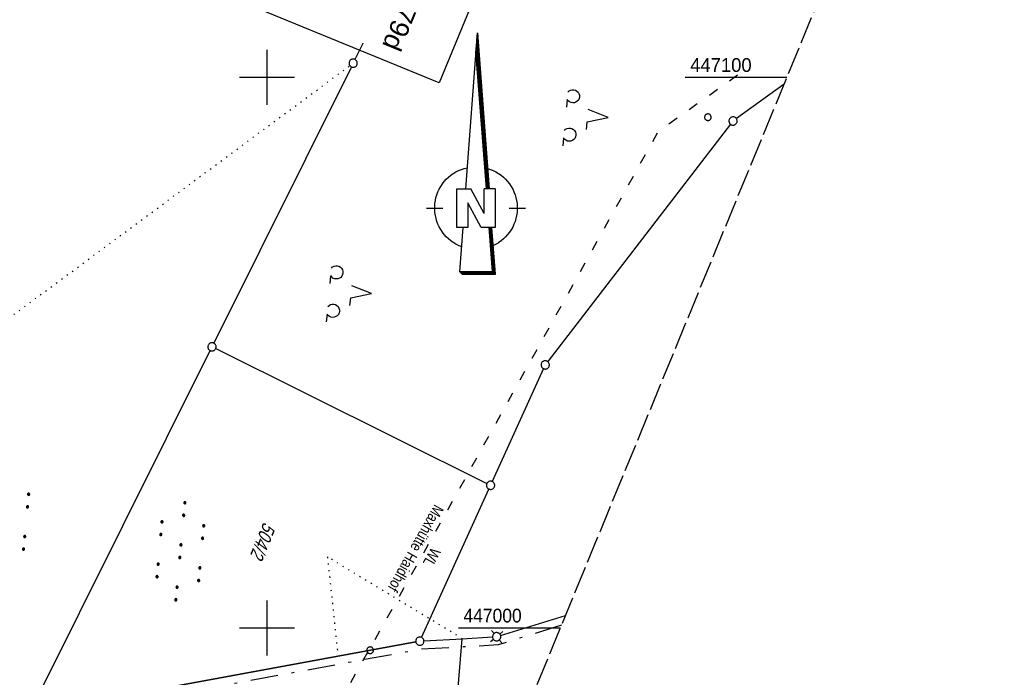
# Model space of a CAD drawing. Extents: x 507875 to 508634, y 446340 to 447363.
# Tile 68 of 70: x 508455 to 508634, y 446991 to 447110. Entities that reach past the tile are written whole.
import ezdxf

# ---------------------------------------------------------------- set-up
doc = ezdxf.new("R2010")
doc.units = 0
doc.header["$LTSCALE"] = 10
doc.header["$MEASUREMENT"] = 0
for name, pattern in [('ACAD_ISO03W100', [30, 12, -18]), ('AUSGEZOGEN', [0]), ('LT00', [0]), ('LT08', [0.42, 0.2, -0.1, 0.02, -0.1]), ('LT14', [0.6, 0.5, -0.1]), ('PUNKTX2_STR', [0.6, 0.1, -0.5])]:
    doc.linetypes.add(name, pattern=pattern)
doc.layers.get('0').update_dxf_attribs({"linetype": 'LT00'})
doc.layers.add('-BLATT_127-RAND', color=7, linetype='LT14', plot=False)
for name, color, linetype in [('1401', 7, 'Continuous'), ('BW_TEXT_B', 20, 'AUSGEZOGEN'), ('DFK_FLUR_NR', 250, 'LT00'), ('DFK_GZPKT', 250, 'LT00'), ('DFK_KATASTER', 250, 'LT00'), ('DFK_NUTZUNG', 250, 'LT00'), ('DFK_NUTZUNGSGRENZE', 70, 'PUNKTX2_STR'), ('DFK_VERMPKT', 252, 'LT00'), ('GEMEINDEGRENZE', 3, 'LT08'), ('V127_RASTER', 250, 'LT00'), ('WASSERLTG', 130, 'ACAD_ISO03W100'), ('WASSERLTG_TEXT', 130, 'Continuous')]:
    doc.layers.add(name, color=color, linetype=linetype)
doc.styles.add('Beschrift', font='ARIAL.TTF')
doc.styles.get("Standard").update_dxf_attribs({"font": 'ARIAL.TTF'})
doc.styles.add('Versorgungsltg', font='ARIAL.TTF', dxfattribs={"width": 0.8, "height": 2})

# ---------------------------------------------------------------- blocks, each defined once
blk = doc.blocks.new('SYMB7010')
at = {"color": 0, "linetype": 'ByBlock'}
for points in [[(-0.031408, 0.499213), (-0.093728, 0.49134), (-0.15457, 0.475719), (-0.212975, 0.452595), (-0.268021, 0.422333), (-0.31884, 0.385411), (-0.36463, 0.342411), (-0.40467, 0.29401), (-0.438329, 0.240973), (-0.465074, 0.184136), (-0.484486, 0.124395), (-0.496256, 0.062692), (-0.5002, 0)], [(-0.5002, 0), (-0.496256, -0.062692), (-0.484486, -0.124395), (-0.465075, -0.184136), (-0.438329, -0.240973), (-0.404671, -0.29401), (-0.36463, -0.342411), (-0.31884, -0.385411), (-0.268021, -0.422333), (-0.212975, -0.452595), (-0.154571, -0.475719), (-0.093728, -0.49134), (-0.031408, -0.499213), (0.031408, -0.499213)], [(0.5002, 0), (0.496256, 0.062692), (0.484485, 0.124395), (0.465074, 0.184136), (0.438329, 0.240973), (0.40467, 0.29401), (0.36463, 0.342411), (0.31884, 0.385411), (0.268021, 0.422333), (0.212975, 0.452595), (0.15457, 0.475719), (0.093728, 0.49134), (0.031408, 0.499213), (-0.031408, 0.499213)], [(0.031408, -0.499213), (0.093728, -0.491341), (0.15457, -0.475719), (0.212975, -0.452595), (0.268021, -0.422333), (0.31884, -0.385411), (0.36463, -0.342411), (0.404671, -0.294011), (0.438329, -0.240974), (0.465075, -0.184136), (0.484486, -0.124395), (0.496256, -0.062692), (0.500201, 0)]]:
    blk.add_lwpolyline(points, dxfattribs=at)
blk = doc.blocks.new('SYMB7030')
at = {"color": 0, "linetype": 'ByBlock'}
for p, q in [((-0.353695, 0.353695), (-0.697, 0.697)), ((0.353695, 0.353695), (0.697, 0.697)), ((-0.353695, -0.353695), (-0.697, -0.697)), ((0.353695, -0.353695), (0.697, -0.697))]:
    blk.add_line(p, q, dxfattribs=at)
for points in [[(-0.031408, 0.499213), (-0.093728, 0.49134), (-0.15457, 0.475719), (-0.212975, 0.452595), (-0.268021, 0.422333), (-0.31884, 0.385411), (-0.36463, 0.342411), (-0.40467, 0.29401), (-0.438329, 0.240973), (-0.465074, 0.184136), (-0.484486, 0.124395), (-0.496256, 0.062692), (-0.5002, 0)], [(-0.5002, 0), (-0.496256, -0.062692), (-0.484486, -0.124395), (-0.465074, -0.184136), (-0.438329, -0.240973), (-0.404671, -0.29401), (-0.36463, -0.342411), (-0.31884, -0.385411), (-0.268021, -0.422333), (-0.212975, -0.452595), (-0.15457, -0.475719), (-0.093728, -0.49134), (-0.031408, -0.499213), (0.031408, -0.499213), (0.093728, -0.49134), (0.15457, -0.475719), (0.212975, -0.452595), (0.268021, -0.422333), (0.31884, -0.385411), (0.36463, -0.342411), (0.404671, -0.29401), (0.438329, -0.240973), (0.465075, -0.184136), (0.484486, -0.124395), (0.496256, -0.062692), (0.500201, 0)], [(0.5002, 0), (0.496256, 0.062692), (0.484485, 0.124395), (0.465074, 0.184136), (0.438329, 0.240973), (0.40467, 0.29401), (0.36463, 0.34241), (0.31884, 0.385411), (0.268021, 0.422333), (0.212975, 0.452595), (0.15457, 0.475719), (0.093728, 0.49134), (0.031408, 0.499213), (-0.031408, 0.499213)]]:
    blk.add_lwpolyline(points, dxfattribs=at)
blk = doc.blocks.new('SYMB7110')
at = {"color": 0, "linetype": 'ByBlock'}
for p, q in [((-0.515, 0.392919), (-0.515, 0.367081)), ((-0.51, 0.362895), (-0.51, 0.397105)), ((-0.505, 0.399164), (-0.505, 0.360836)), ((-0.5, 0.360204), (-0.5, 0.399796)), ((-0.495, 0.399164), (-0.495, 0.360836)), ((-0.49, 0.362895), (-0.49, 0.397105)), ((-0.485, 0.392919), (-0.485, 0.367081)), ((-0.48, 0.379874), (-0.48, 0.380145)), ((-0.285, 0.392919), (-0.285, 0.367081)), ((-0.28, 0.362895), (-0.28, 0.397105)), ((-0.275, 0.399164), (-0.275, 0.360836)), ((-0.27, 0.360204), (-0.27, 0.399796)), ((-0.265, 0.399164), (-0.265, 0.360836)), ((-0.26, 0.362895), (-0.26, 0.397105)), ((-0.255, 0.392919), (-0.255, 0.367081)), ((-0.25, 0.379874), (-0.25, 0.380146)), ((0.255, 0.392919), (0.255, 0.367081)), ((0.26, 0.362895), (0.26, 0.397105)), ((0.265, 0.399164), (0.265, 0.360836)), ((0.27, 0.360204), (0.27, 0.399796)), ((0.275, 0.399164), (0.275, 0.360836)), ((0.28, 0.362895), (0.28, 0.397105)), ((0.285, 0.392919), (0.285, 0.367081)), ((0.29, 0.379874), (0.29, 0.380145)), ((0.485, 0.392919), (0.485, 0.367081)), ((0.49, 0.362895), (0.49, 0.397105)), ((0.495, 0.399164), (0.495, 0.360836)), ((0.5, 0.360204), (0.5, 0.399796)), ((0.505, 0.399164), (0.505, 0.360836)), ((0.51, 0.362895), (0.51, 0.397105)), ((0.515, 0.392919), (0.515, 0.367081)), ((0.52, 0.379874), (0.52, 0.380146)), ((-0.9, 0.012919), (-0.9, -0.012919)), ((-0.895, -0.017106), (-0.895, 0.017105)), ((-0.89, 0.019164), (-0.89, -0.019164)), ((-0.885, -0.019797), (-0.885, 0.019796)), ((-0.88, 0.019164), (-0.88, -0.019164)), ((-0.875, -0.017106), (-0.875, 0.017105)), ((-0.87, 0.012919), (-0.87, -0.012919)), ((-0.865, -0.000126), (-0.865, 0.000145)), ((-0.67, 0.012919), (-0.67, -0.012919)), ((-0.665, -0.017106), (-0.665, 0.017105)), ((-0.66, 0.019164), (-0.66, -0.019164)), ((-0.655, -0.019797), (-0.655, 0.019796)), ((-0.65, 0.019164), (-0.65, -0.019164)), ((-0.645, -0.017106), (-0.645, 0.017105)), ((-0.64, 0.012919), (-0.64, -0.012919)), ((-0.635, -0.000126), (-0.635, 0.000145)), ((-0.13, 0.012919), (-0.13, -0.012919)), ((-0.125, -0.017105), (-0.125, 0.017105)), ((-0.12, 0.019164), (-0.12, -0.019164)), ((-0.115, -0.019796), (-0.115, 0.019796)), ((-0.11, 0.019164), (-0.11, -0.019164)), ((-0.105, -0.017105), (-0.105, 0.017105)), ((-0.1, 0.012919), (-0.1, -0.012919)), ((-0.095, -0.000126), (-0.095, 0.000146)), ((0.1, 0.012919), (0.1, -0.012919)), ((0.105, -0.017105), (0.105, 0.017105)), ((0.11, 0.019164), (0.11, -0.019164)), ((0.115, -0.019796), (0.115, 0.019796)), ((0.12, 0.019164), (0.12, -0.019164)), ((0.125, -0.017105), (0.125, 0.017105)), ((0.13, 0.012919), (0.13, -0.012919)), ((0.135, -0.000126), (0.135, 0.000146)), ((0.64, 0.012919), (0.64, -0.012919)), ((0.645, -0.017105), (0.645, 0.017105)), ((0.65, 0.019164), (0.65, -0.019164)), ((0.655, -0.019796), (0.655, 0.019796)), ((0.66, 0.019164), (0.66, -0.019164)), ((0.665, -0.017105), (0.665, 0.017105)), ((0.67, 0.012919), (0.67, -0.012919)), ((0.675, -0.000126), (0.675, 0.000146)), ((0.87, 0.012919), (0.87, -0.012919)), ((0.875, -0.017105), (0.875, 0.017105)), ((0.88, 0.019164), (0.88, -0.019164)), ((0.885, -0.019796), (0.885, 0.019796)), ((0.89, 0.019164), (0.89, -0.019164)), ((0.895, -0.017105), (0.895, 0.017105)), ((0.9, 0.012919), (0.9, -0.012919)), ((0.905, -0.000126), (0.905, 0.000146)), ((-0.515, -0.367081), (-0.515, -0.392919)), ((-0.51, -0.397105), (-0.51, -0.362895)), ((-0.505, -0.360836), (-0.505, -0.399164)), ((-0.5, -0.399796), (-0.5, -0.360204)), ((-0.495, -0.360836), (-0.495, -0.399164)), ((-0.49, -0.397106), (-0.49, -0.362895)), ((-0.485, -0.367081), (-0.485, -0.392919)), ((-0.48, -0.380126), (-0.48, -0.379855)), ((-0.285, -0.367081), (-0.285, -0.392919)), ((-0.28, -0.397105), (-0.28, -0.362895)), ((-0.275, -0.360836), (-0.275, -0.399164)), ((-0.27, -0.399796), (-0.27, -0.360204)), ((-0.265, -0.360836), (-0.265, -0.399164)), ((-0.26, -0.397105), (-0.26, -0.362895)), ((-0.255, -0.367081), (-0.255, -0.392919)), ((-0.25, -0.380126), (-0.25, -0.379855)), ((0.255, -0.367081), (0.255, -0.392919)), ((0.26, -0.397105), (0.26, -0.362895)), ((0.265, -0.360836), (0.265, -0.399164)), ((0.27, -0.399796), (0.27, -0.360204)), ((0.275, -0.360836), (0.275, -0.399164)), ((0.28, -0.397105), (0.28, -0.362895)), ((0.285, -0.367081), (0.285, -0.392919)), ((0.29, -0.380126), (0.29, -0.379855)), ((0.485, -0.367081), (0.485, -0.392919)), ((0.49, -0.397105), (0.49, -0.362895)), ((0.495, -0.360836), (0.495, -0.399164)), ((0.5, -0.399796), (0.5, -0.360204)), ((0.505, -0.360836), (0.505, -0.399164)), ((0.51, -0.397105), (0.51, -0.362895)), ((0.515, -0.367081), (0.515, -0.392919)), ((0.52, -0.380126), (0.52, -0.379855))]:
    blk.add_line(p, q, dxfattribs=at)
for points in [[(-0.48, 0.38), (-0.481981, 0.388678), (-0.48753, 0.395637), (-0.49555, 0.399499), (-0.50445, 0.399499), (-0.51247, 0.395637), (-0.518019, 0.388678), (-0.52, 0.38), (-0.518019, 0.371322), (-0.51247, 0.364363), (-0.50445, 0.360501), (-0.49555, 0.360501), (-0.48753, 0.364363), (-0.481981, 0.371322), (-0.48, 0.38)], [(-0.25, 0.38), (-0.251981, 0.388678), (-0.25753, 0.395637), (-0.26555, 0.399499), (-0.27445, 0.399499), (-0.28247, 0.395637), (-0.288019, 0.388678), (-0.29, 0.38), (-0.288019, 0.371322), (-0.28247, 0.364363), (-0.27445, 0.360501), (-0.26555, 0.360501), (-0.25753, 0.364363), (-0.251981, 0.371322), (-0.25, 0.38)], [(0.29, 0.38), (0.288019, 0.388678), (0.28247, 0.395637), (0.27445, 0.399499), (0.26555, 0.399499), (0.25753, 0.395637), (0.251981, 0.388678), (0.25, 0.38), (0.251981, 0.371322), (0.25753, 0.364363), (0.26555, 0.360501), (0.27445, 0.360501), (0.28247, 0.364363), (0.288019, 0.371322), (0.29, 0.38)], [(0.52, 0.38), (0.518019, 0.388678), (0.51247, 0.395637), (0.50445, 0.399499), (0.495549, 0.399499), (0.48753, 0.395637), (0.481981, 0.388678), (0.48, 0.38), (0.481981, 0.371322), (0.48753, 0.364363), (0.495549, 0.360501), (0.50445, 0.360501), (0.51247, 0.364363), (0.518019, 0.371322), (0.52, 0.38)], [(-0.865, 0), (-0.866981, 0.008678), (-0.87253, 0.015637), (-0.88055, 0.019498), (-0.88945, 0.019498), (-0.89747, 0.015637), (-0.903019, 0.008678), (-0.905, 0)], [(-0.905, 0), (-0.903019, -0.008678), (-0.89747, -0.015637), (-0.88945, -0.019499), (-0.88055, -0.019499), (-0.87253, -0.015637), (-0.866981, -0.008678), (-0.865, 0)], [(-0.635, 0), (-0.636981, 0.008678), (-0.64253, 0.015637), (-0.65055, 0.019498), (-0.65945, 0.019498), (-0.66747, 0.015637), (-0.673019, 0.008678), (-0.675, 0)], [(-0.675, 0), (-0.673019, -0.008678), (-0.66747, -0.015637), (-0.65945, -0.019499), (-0.65055, -0.019499), (-0.64253, -0.015637), (-0.636981, -0.008678), (-0.635, 0)], [(-0.095, 0), (-0.096981, 0.008678), (-0.10253, 0.015637), (-0.11055, 0.019499), (-0.11945, 0.019499), (-0.12747, 0.015637), (-0.133019, 0.008678), (-0.135, 0)], [(-0.135, 0), (-0.133019, -0.008678), (-0.12747, -0.015637), (-0.11945, -0.019499), (-0.11055, -0.019499), (-0.10253, -0.015637), (-0.096981, -0.008678), (-0.095, 0)], [(0.135, 0), (0.133019, 0.008678), (0.12747, 0.015637), (0.11945, 0.019499), (0.11055, 0.019499), (0.10253, 0.015637), (0.096981, 0.008678), (0.095, 0)], [(0.095, 0), (0.096981, -0.008678), (0.10253, -0.015637), (0.11055, -0.019499), (0.11945, -0.019499), (0.12747, -0.015637), (0.133019, -0.008678), (0.135, 0)], [(0.675, 0), (0.673019, 0.008678), (0.66747, 0.015637), (0.65945, 0.019499), (0.65055, 0.019499), (0.64253, 0.015637), (0.636981, 0.008678), (0.635, 0)], [(0.635, 0), (0.636981, -0.008678), (0.64253, -0.015637), (0.65055, -0.019499), (0.65945, -0.019499), (0.66747, -0.015637), (0.673019, -0.008678), (0.675, 0)], [(0.905, 0), (0.903019, 0.008678), (0.89747, 0.015637), (0.88945, 0.019499), (0.88055, 0.019499), (0.87253, 0.015637), (0.866981, 0.008678), (0.865, 0)], [(0.865, 0), (0.866981, -0.008678), (0.87253, -0.015637), (0.88055, -0.019499), (0.88945, -0.019499), (0.89747, -0.015637), (0.903019, -0.008678), (0.905, 0)], [(-0.48, -0.38), (-0.481981, -0.371322), (-0.48753, -0.364363), (-0.49555, -0.360501), (-0.50445, -0.360501), (-0.51247, -0.364363), (-0.518019, -0.371322), (-0.52, -0.38), (-0.518019, -0.388678), (-0.51247, -0.395637), (-0.50445, -0.399499), (-0.49555, -0.399499), (-0.48753, -0.395637), (-0.481981, -0.388678), (-0.48, -0.38)], [(-0.25, -0.38), (-0.251981, -0.371322), (-0.25753, -0.364363), (-0.26555, -0.360501), (-0.27445, -0.360501), (-0.28247, -0.364363), (-0.288019, -0.371322), (-0.29, -0.38), (-0.288019, -0.388678), (-0.28247, -0.395637), (-0.27445, -0.399499), (-0.26555, -0.399499), (-0.25753, -0.395637), (-0.251981, -0.388678), (-0.25, -0.38)], [(0.29, -0.38), (0.288019, -0.371322), (0.28247, -0.364363), (0.27445, -0.360501), (0.26555, -0.360501), (0.25753, -0.364363), (0.251981, -0.371322), (0.25, -0.38), (0.251981, -0.388678), (0.25753, -0.395637), (0.26555, -0.399499), (0.27445, -0.399499), (0.28247, -0.395637), (0.288019, -0.388678), (0.29, -0.38)], [(0.52, -0.38), (0.518019, -0.371322), (0.51247, -0.364363), (0.50445, -0.360501), (0.495549, -0.360501), (0.48753, -0.364363), (0.481981, -0.371322), (0.48, -0.38), (0.481981, -0.388678), (0.48753, -0.395637), (0.495549, -0.399499), (0.50445, -0.399499), (0.51247, -0.395637), (0.518019, -0.388678), (0.52, -0.38)]]:
    blk.add_lwpolyline(points, dxfattribs=at)
blk = doc.blocks.new('SYMB7201')
at = {"color": 0, "linetype": 'ByBlock'}
for p, q in [((0, 0.385), (-0.11, 0.015)), ((-0.255, -0.385), (-0.115, -0.385)), ((0.445, -0.385), (0.585, -0.385))]:
    blk.add_line(p, q, dxfattribs=at)
for points in [[(0.25, 0.015), (0.11, 0.015), (0, 0.385)], [(-0.393816, -0.383308), (-0.416239, -0.362945), (-0.432849, -0.337617), (-0.442589, -0.308936), (-0.444836, -0.27873), (-0.439449, -0.248923), (-0.426769, -0.221415), (-0.407606, -0.197958), (-0.38318, -0.180047), (-0.355047, -0.168823), (-0.325, -0.165), (-0.294953, -0.168823), (-0.26682, -0.180047), (-0.242394, -0.197959), (-0.223231, -0.221415), (-0.210551, -0.248923), (-0.205164, -0.27873), (-0.207411, -0.308936), (-0.21715, -0.337617), (-0.233761, -0.362945), (-0.256184, -0.383308)], [(0.306185, -0.383308), (0.283761, -0.362945), (0.267151, -0.337617), (0.257411, -0.308936), (0.255164, -0.27873), (0.260552, -0.248923), (0.273231, -0.221415), (0.292394, -0.197958), (0.31682, -0.180047), (0.344953, -0.168823), (0.375, -0.165), (0.405047, -0.168823), (0.43318, -0.180047), (0.457606, -0.197959), (0.476769, -0.221415), (0.489449, -0.248923), (0.494836, -0.27873), (0.492589, -0.308936), (0.48285, -0.337617), (0.466239, -0.362945), (0.443816, -0.383308)]]:
    blk.add_lwpolyline(points, dxfattribs=at)
blk = doc.blocks.new('SYMB1401')
at = {"layer": '1401'}
for p, q in [((-2.1, -28.35), (0, 0)), ((0, 0), (2.15, -28.35)), ((1.9, -28.35), (-0.12, -1.68)), ((1.95, -28.35), (-0.1, -1.34)), ((2, -28.35), (-0.07, -1.01)), ((2.05, -28.35), (-0.05, -0.67)), ((2.1, -28.35), (-0.02, -0.34)), ((1.65, -28.35), (-0.25, -3.35)), ((1.7, -28.35), (-0.22, -3.01)), ((1.75, -28.35), (-0.2, -2.68)), ((1.8, -28.35), (-0.17, -2.34)), ((1.85, -28.35), (-0.15, -2.01)), ((-3.75, -35.35), (-3.75, -28.35)), ((-3.75, -28.35), (-1.2, -28.35)), ((1.25, -32.8), (-1.2, -28.35)), ((1.25, -32.8), (1.25, -28.35)), ((3.25, -28.35), (1.25, -28.35)), ((3.25, -28.35), (3.25, -35.35)), ((-9.25, -31.85), (-6.25, -31.85)), ((0.7, -35.35), (-1.75, -30.9)), ((-1.75, -30.9), (-1.75, -35.35)), ((5.75, -31.85), (8.75, -31.85)), ((-1.75, -35.35), (-3.75, -35.35)), ((-2.65, -35.35), (-3.25, -43.35)), ((3.25, -35.35), (0.7, -35.35)), ((2.75, -43.35), (2.15, -35.35)), ((2.8, -43.4), (2.2, -35.35)), ((3.3, -43.85), (2.65, -35.35)), ((-3.25, -43.35), (2.75, -43.35)), ((-3.2, -43.4), (2.8, -43.4))]:
    blk.add_line(p, q, dxfattribs=at)
for points in [[(-7.74, -32.11), (-7.75, -31.56), (-7.7, -31.01), (-7.62, -30.47), (-7.51, -29.93), (-7.35, -29.4), (-7.15, -28.89), (-6.92, -28.39), (-6.65, -27.91), (-6.34, -27.45), (-6.01, -27.02), (-5.64, -26.61), (-5.24, -26.23), (-4.82, -25.88), (-4.37, -25.56), (-3.9, -25.28), (-3.41, -25.03), (-2.9, -24.81), (-2.38, -24.64), (-1.85, -24.5)], [(1.85, -24.65), (2.37, -24.82), (2.88, -25.03), (3.37, -25.28), (3.85, -25.57), (4.3, -25.88), (4.72, -26.23), (5.12, -26.61), (5.49, -27.02), (5.83, -27.45), (6.13, -27.91), (6.41, -28.39), (6.64, -28.89), (6.84, -29.4), (7, -29.93), (7.12, -30.47), (7.2, -31.01), (7.24, -31.56), (7.25, -32.11)], [(-2.9, -38.85), (-3.41, -38.64), (-3.9, -38.39), (-4.37, -38.1), (-4.81, -37.78), (-5.24, -37.43), (-5.64, -37.05), (-6, -36.64), (-6.34, -36.21), (-6.64, -35.75), (-6.91, -35.27), (-7.15, -34.78), (-7.35, -34.26), (-7.5, -33.74), (-7.62, -33.2), (-7.7, -32.66), (-7.74, -32.11)], [(7.25, -32.11), (7.21, -32.66), (7.13, -33.21), (7.01, -33.74), (6.85, -34.27), (6.65, -34.78), (6.42, -35.28), (6.15, -35.76), (5.84, -36.22), (5.5, -36.66), (5.13, -37.07), (4.74, -37.45), (4.31, -37.8), (3.86, -38.12), (3.39, -38.4), (2.9, -38.65)], [(-3.15, -43.45), (2.85, -43.45), (2.25, -35.35)], [(-3.1, -43.5), (2.9, -43.5), (2.3, -35.35)], [(-3.05, -43.55), (2.95, -43.55), (2.35, -35.35)], [(-3, -43.6), (3, -43.6), (2.4, -35.35)], [(-2.95, -43.65), (3.05, -43.65), (2.45, -35.35)], [(-2.9, -43.7), (3.1, -43.7), (2.5, -35.35)], [(-2.85, -43.75), (3.15, -43.75), (2.55, -35.35)], [(-2.8, -43.8), (3.2, -43.8), (2.6, -35.35)], [(-2.78, -43.82), (3.25, -43.82), (2.62, -35.35)], [(-3.25, -43.35), (-2.75, -43.85), (3.3, -43.85)]]:
    blk.add_lwpolyline(points, dxfattribs=at)

msp = doc.modelspace()

# ---------------------------------------------------------------- linework, layer by layer
at = {"layer": '-BLATT_127-RAND'}
msp.add_lwpolyline([(508226.91, 447363.29), (507875.2, 446507.77), (508282.15, 446340.47), (508633.86, 447195.99), (508226.91, 447363.29)], dxfattribs=at)
at = {"layer": 'DFK_KATASTER'}
for p, q in [((508547.17, 447165.93), (508515.98, 447103.26)), ((508515.32, 447101.92), (508490.35, 447051.74)), ((508593.91, 447098.8), (508585.23, 447092.52)), ((508584.16, 447091.49), (508550.98, 447048.37)), ((508457.28, 446985.28), (508489.69, 447050.4)), ((508490.69, 447050.74), (508539.93, 447026.25)), ((508550.21, 447047.1), (508540.91, 447026.6)), ((508528.07, 446998.29), (508540.29, 447025.24)), ((508542.42, 446998.63), (508554.23, 447002.28)), ((508542.42, 446998.63), (508554.23, 447002.28)), ((508457.69, 446984.75), (508527.02, 446997.47)), ((508527.02, 446997.47), (508457.69, 446984.75)), ((508528.51, 446997.65), (508535.47, 446998.05)), ((508528.51, 446997.65), (508535.47, 446998.05)), ((508531.15, 446946.14), (508535.47, 446998.05)), ((508535.47, 446998.05), (508540.95, 446998.37)), ((508535.47, 446998.05), (508540.95, 446998.37))]:
    msp.add_line(p, q, dxfattribs=at)
at = {"layer": 'DFK_NUTZUNGSGRENZE', "ltscale": 0.2}
for p, q in [((508432.83, 447041.19), (508515.05, 447102.14)), ((508510.99, 447012.9), (508512.9, 446994.88)), ((508535.47, 446998.05), (508510.99, 447012.9))]:
    msp.add_line(p, q, dxfattribs=at)
at = {"layer": 'GEMEINDEGRENZE', "ltscale": 2.5, "flags": 128}
msp.add_lwpolyline([(508553.49, 447000.48), (508541.97, 446996.92), (508535.56, 446996.55), (508527.94, 446996.12), (508457.23, 446983.13), (508349.75, 446962.67), (508290.42, 446952.38), (508285.64, 446951.72), (508236.2, 446947.58), (508210.17, 446945.15), (508191.44, 446942.43), (508158.36, 446937.27), (508154.86, 446936.59), (508156.23, 446929.34), (508118.95, 446919.53), (508033.31, 446892.36)], dxfattribs=at)
at = {"layer": 'V127_RASTER'}
for p, q in [((508500, 447105), (508500, 447095)), ((508505, 447100), (508495, 447100)), ((508594.4, 447100), (508575.9, 447100)), ((508500, 447005), (508500, 446995)), ((508495, 447000), (508505, 447000)), ((508534.79, 447000), (508553.29, 447000))]:
    msp.add_line(p, q, dxfattribs=at)
at = {"layer": 'WASSERLTG', "ltscale": 0.015, "flags": 128}
msp.add_lwpolyline([(508267.37, 446415.69), (508249.41, 446475.23), (508326.82, 446564.21), (508399.73, 446784.78), (508528.47, 447013.64), (508571.1, 447090.25), (508585.58, 447100.54)], dxfattribs=at)

# ---------------------------------------------------------------- block references
at = {"layer": '1401'}
msp.add_blockref('SYMB1401', (508538.2, 447108.1), dxfattribs=at)
at = {"layer": 'DFK_GZPKT', "xscale": 1.500000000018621, "yscale": 1.5, "zscale": 1.5, "rotation": 264.7377099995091}
for name, p in [('SYMB7010', (508515.65, 447102.59)), ('SYMB7010', (508584.62, 447092.08)), ('SYMB7010', (508490.02, 447051.07)), ('SYMB7010', (508550.52, 447047.78)), ('SYMB7010', (508540.6, 447025.92)), ('SYMB7030', (508541.7, 446998.41)), ('SYMB7030', (508541.7, 446998.41)), ('SYMB7010', (508527.76, 446997.61)), ('SYMB7010', (508527.76, 446997.61))]:
    msp.add_blockref(name, p, dxfattribs=at)
at = {"layer": 'DFK_NUTZUNG', "yscale": 10, "zscale": 10}
for name, p, xscale, rotation in [('SYMB7201', (508558.09, 447093.07), 10.00000000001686, 264.7377100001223), ('SYMB7201', (508515.15, 447061.09), 10.00000000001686, 264.7377100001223), ('SYMB7110', (508452.49, 447019.65), 9.999999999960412, 264.7377000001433), ('SYMB7110', (508484.28, 447013.94), 9.999999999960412, 264.7377000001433)]:
    msp.add_blockref(name, p, dxfattribs=dict(at, xscale=xscale, rotation=rotation))
at = {"layer": 'DFK_VERMPKT', "xscale": 1.200000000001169, "yscale": 1.200000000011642, "zscale": 1.2, "rotation": 264.7377100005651}
for p in [(508580.05, 447092.77), (508518.74, 446995.95)]:
    msp.add_blockref('SYMB7010', p, dxfattribs=at)

# ---------------------------------------------------------------- texts
at = {"layer": 'DFK_FLUR_NR', "oblique": 13.754, "width": 0.75}
msp.add_text('504/2', height=2.5, rotation=247.6521, dxfattribs=at).set_placement((508499.42, 447019.36))
at = {"layer": 'V127_RASTER'}
for s, width, p in [(' 447100', 0.958, (508575.9, 447101)), (' 447000', 0.908, (508534.79, 447001))]:
    msp.add_text(s, height=2.5, rotation=0.0016, dxfattribs=dict(at, width=width)).set_placement(p)
at = {"layer": 'WASSERLTG_TEXT', "insert": (508528.47, 447013.64), "char_height": 2, "attachment_point": 5, "rotation": 240.6422, "style": 'Versorgungsltg'}
msp.add_mtext('WL\\PMaxhütte Haidhof', dxfattribs=at)

# ---------------------------------------------------------------- next in the draw order: texts
at = {"layer": 'BW_TEXT_B', "insert": (508543.85, 447137.15), "char_height": 2, "width": 37.6154, "attachment_point": 1, "rotation": 247.6521, "style": 'Beschrift', "bg_fill": 3, "box_fill_scale": 1.5, "bg_fill_color": 256, "bg_fill_transparency": 0}
msp.add_mtext('{\\Funir_o|c0;\\H1.75x;6838710\\fArial|b0|i0|c238|p34;\\H0.5714x;\\P\\H1.75x;BW N_93_B1\\fArial|b0|i0|c0|p34;79d\\fArial|b0|i0|c238|p34;\\W0.8;\\P\\H0.3714x;\\W1;\\P\\fArial|b0|i0|c0|p34;\\H1.924x;Überführung eines\\PFeldweges\\fArial|b0|i0|c238|p34;\\P\\H0.1999x;\\P\\pt8,20;\\H3.602x;K\\fArial|b0|i0|c0|p34;m^I^I\\fArial|b0|i0|c238|p34;1\\fArial|b0|i0|c0|p34;79.563\\fArial|b0|i0|c238|p34;\\PBw.Wi\\fArial|b0|i0|c0|p34;.^I^I100.00\\fArial|b0|i0|c238|p34; gon\\P\\pt20;\\fArial|b0|i0|c0|p34;L.W. li.^I21.49 \\fArial|b0|i0|c238|p34;m\\fArial|b0|i0|c0|p34;\\PL.W. re.^I21.51 m\\fArial|b0|i0|c238|p34;\\P\\fArial|b0|i0|c0|p34;Br. zw. d. Gel^I6.04 m\\PL.H. li.^I5.00 m\\PL.H. re.^I4.80 m}', dxfattribs=at)

# ---------------------------------------------------------------- next in the draw order: linework, layer by layer
at = {"layer": 'BW_TEXT_B'}
msp.add_lwpolyline([(508547.65, 447138.78), (508531.29, 447098.99), (508485.6, 447117.77), (508501.96, 447157.56)], close=True, dxfattribs=at)

doc.saveas('drawing.dxf')
